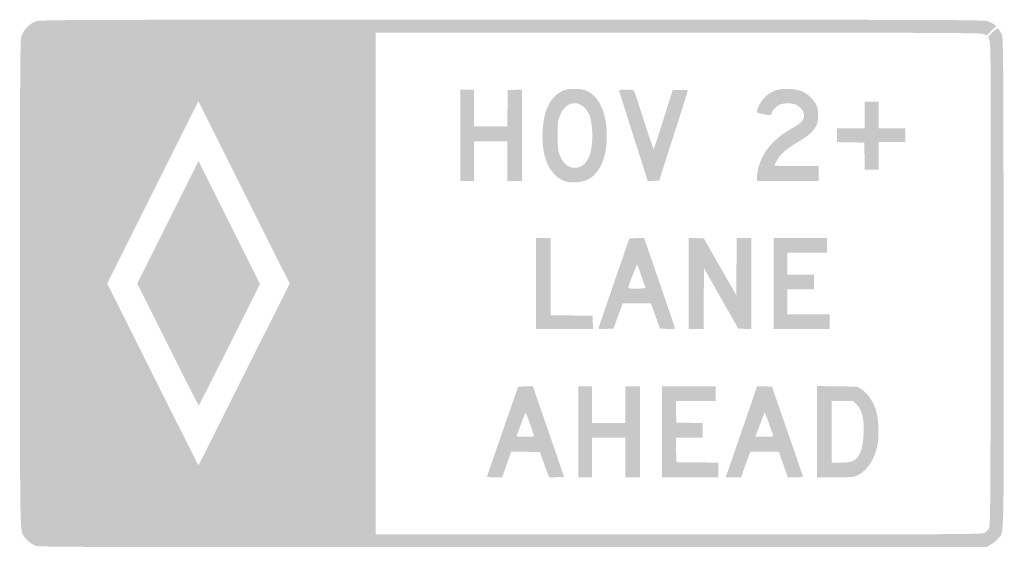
# Model space of a CAD drawing. Header units: inches. Extents: x -33 to 33, y -18 to 17.7.
import ezdxf

# ---------------------------------------------------------------- set-up
doc = ezdxf.new("R2010")
doc.units = ezdxf.units.IN
doc.header["$MEASUREMENT"] = 0

msp = doc.modelspace()

# ---------------------------------------------------------------- hatches: boundary and pattern name
h = msp.add_hatch(color=7)
edge = h.paths.add_edge_path()
edge.add_spline(control_points=[(-31.903, -17.617), (-32.19, -17.515), (-32.517, -17.27), (-32.688, -17.03), (-33.02, -16.563), (-33, -17.652), (-33, -0.003), (-33, 15.075), (-32.992, 16.347), (-32.897, 16.626), (-32.761, 17.026), (-32.321, 17.466), (-31.921, 17.602), (-31.64, 17.698), (-29.352, 17.705), (0, 17.705), (28.21, 17.705), (31.648, 17.695), (31.892, 17.611), (32.043, 17.559), (32.235, 17.462), (32.32, 17.397)], knot_values=[0, 0, 0, 0, 1, 1, 1, 2, 2, 2, 3, 3, 3, 4, 4, 4, 5, 5, 5, 6, 6, 6, 7, 7, 7, 7], degree=3, periodic=0)
edge.add_line((32.32, 17.397), (32.475, 17.277))
edge.add_line((32.475, 17.277), (32.166, 16.967))
edge.add_line((32.166, 16.967), (31.857, 16.658))
edge.add_line((31.857, 16.658), (31.61, 16.746))
edge.add_spline(control_points=[(31.61, 16.746), (31.397, 16.822), (28.519, 16.835), (11.108, 16.837)], knot_values=[0, 0, 0, 0, 1, 1, 1, 1], degree=3, periodic=0)
edge.add_line((11.108, 16.837), (-9.146, 16.84))
edge.add_line((-9.146, 16.84), (-9.146, 0))
edge.add_line((-9.146, 0), (-9.146, -16.84))
edge.add_line((-9.146, -16.84), (11.161, -16.84))
edge.add_spline(control_points=[(11.161, -16.84), (29.827, -16.84), (31.484, -16.832), (31.68, -16.739), (31.797, -16.683), (31.941, -16.551), (31.999, -16.445), (32.097, -16.265), (32.105, -15.191), (32.12, -0.11), (32.134, 14.026), (32.124, 16.065), (32.044, 16.297)], knot_values=[0, 0, 0, 0, 1, 1, 1, 2, 2, 2, 3, 3, 3, 4, 4, 4, 4], degree=3, periodic=0)
edge.add_line((32.044, 16.297), (31.952, 16.562))
edge.add_line((31.952, 16.562), (32.259, 16.869))
edge.add_spline(control_points=[(32.259, 16.869), (32.601, 17.212), (32.607, 17.211), (32.859, 16.716), (32.964, 16.511), (32.97, 15.695), (32.985, 0.094), (33.002, -17.973), (33.031, -16.611), (32.624, -17.105), (32.52, -17.231), (32.305, -17.411), (32.146, -17.504)], knot_values=[0, 0, 0, 0, 1, 1, 1, 2, 2, 2, 3, 3, 3, 4, 4, 4, 4], degree=3, periodic=0)
edge.add_line((32.146, -17.504), (31.857, -17.674))
edge.add_line((31.857, -17.674), (0.093, -17.687))
edge.add_spline(control_points=[(0.093, -17.687), (-26.336, -17.698), (-31.71, -17.686), (-31.903, -17.617)], knot_values=[0, 0, 0, 0, 1, 1, 1, 1], degree=3, periodic=0)
edge = h.paths.add_edge_path(flags=0)
edge.add_line((-17.96, -6.103), (-14.909, 0))
edge.add_line((-14.909, 0), (-17.968, 6.118))
edge.add_line((-17.968, 6.118), (-21.027, 12.236))
edge.add_line((-21.027, 12.236), (-24.086, 6.118))
edge.add_line((-24.086, 6.118), (-27.144, 0.001))
edge.add_line((-27.144, 0.001), (-24.094, -6.102))
edge.add_spline(control_points=[(-24.094, -6.102), (-22.416, -9.459), (-21.036, -12.205), (-21.027, -12.205), (-21.018, -12.205), (-19.638, -9.459), (-17.96, -6.103)], knot_values=[0, 0, 0, 0, 1, 1, 1, 2, 2, 2, 2], degree=3, periodic=0)
for points in [[(-3.461, 9.949), (-3.461, 13.008), (-2.997, 13.008), (-2.534, 13.008), (-2.534, 11.772), (-2.534, 10.537), (-1.423, 10.537), (-0.312, 10.537), (-0.295, 11.757), (-0.278, 12.978), (0.201, 12.996), (0.68, 13.014), (0.68, 9.952), (0.68, 6.89), (0.185, 6.89), (-0.309, 6.89), (-0.309, 8.219), (-0.309, 9.548), (-1.421, 9.548), (-2.534, 9.548), (-2.534, 8.219), (-2.534, 6.89), (-2.997, 6.89), (-3.461, 6.89), (-3.461, 9.949)], [(23.655, 8.544), (23.638, 9.455), (22.726, 9.472), (21.815, 9.489), (21.815, 9.951), (21.815, 10.413), (22.742, 10.413), (23.669, 10.413), (23.669, 11.309), (23.669, 12.205), (24.132, 12.205), (24.596, 12.205), (24.596, 11.309), (24.596, 10.413), (25.492, 10.413), (26.388, 10.413), (26.388, 9.949), (26.388, 9.486), (25.492, 9.486), (24.596, 9.486), (24.596, 8.559), (24.596, 7.632), (24.134, 7.632), (23.672, 7.632), (23.655, 8.544)], [(1.607, 0), (1.607, 3.059), (2.101, 3.059), (2.596, 3.059), (2.596, 0.465), (2.596, -2.13), (4.001, -2.146), (5.407, -2.163), (5.425, -2.611), (5.444, -3.059), (3.525, -3.059), (1.607, -3.059), (1.607, 0)], [(11.865, 0.002), (11.865, 3.064), (12.368, 3.046), (12.871, 3.028), (13.96, 1.124), (15.048, -0.78), (15.064, 1.139), (15.08, 3.059), (15.574, 3.059), (16.067, 3.059), (16.067, -0.003), (16.067, -3.064), (15.625, -3.046), (15.182, -3.028), (14.033, -0.998), (12.885, 1.033), (12.869, -1.013), (12.852, -3.059), (12.359, -3.059), (11.865, -3.059), (11.865, 0.002)], [(17.551, 0), (17.551, 3.059), (19.343, 3.059), (21.135, 3.059), (21.135, 2.565), (21.135, 2.07), (19.806, 2.07), (18.478, 2.07), (18.478, 1.329), (18.478, 0.587), (19.374, 0.587), (20.27, 0.587), (20.27, 0.093), (20.27, -0.402), (19.374, -0.402), (18.478, -0.402), (18.478, -1.236), (18.478, -2.07), (19.899, -2.07), (21.32, -2.07), (21.32, -2.565), (21.32, -3.059), (19.435, -3.059), (17.551, -3.059), (17.551, 0)], [(4.449, -9.949), (4.449, -6.89), (4.913, -6.89), (5.376, -6.89), (5.376, -8.126), (5.376, -9.362), (6.489, -9.362), (7.601, -9.362), (7.601, -8.126), (7.601, -6.89), (8.096, -6.89), (8.59, -6.89), (8.59, -9.949), (8.59, -13.008), (8.096, -13.008), (7.601, -13.008), (7.601, -11.68), (7.601, -10.351), (6.489, -10.351), (5.376, -10.351), (5.376, -11.68), (5.376, -13.008), (4.913, -13.008), (4.449, -13.008), (4.449, -9.949)], [(10.073, -9.949), (10.073, -6.89), (11.865, -6.89), (13.657, -6.89), (13.657, -7.385), (13.657, -7.879), (12.327, -7.879), (10.996, -7.879), (11.013, -8.605), (11.031, -9.331), (11.912, -9.349), (12.792, -9.366), (12.792, -9.858), (12.792, -10.351), (11.894, -10.351), (10.996, -10.351), (11.014, -11.17), (11.031, -11.989), (12.437, -12.005), (13.843, -12.022), (13.843, -12.515), (13.843, -13.008), (11.958, -13.008), (10.073, -13.008), (10.073, -9.949)]]:
    msp.add_hatch(color=7).paths.add_polyline_path(points)
h = msp.add_hatch(color=7)
edge = h.paths.add_edge_path()
edge.add_spline(control_points=[(3.595, 6.855), (2.536, 7.2), (1.962, 8.468), (2.059, 10.246), (2.121, 11.381), (2.413, 12.165), (2.951, 12.639), (3.333, 12.975), (3.723, 13.091), (4.354, 13.058), (4.762, 13.037), (4.918, 12.999), (5.142, 12.868), (5.932, 12.405), (6.365, 11.357), (6.365, 9.91), (6.365, 8.458), (5.893, 7.369), (5.092, 6.977), (4.676, 6.774), (4.011, 6.719), (3.595, 6.855)], knot_values=[0, 0, 0, 0, 1, 1, 1, 2, 2, 2, 3, 3, 3, 4, 4, 4, 5, 5, 5, 6, 6, 6, 7, 7, 7, 7], degree=3, periodic=0)
edge = h.paths.add_edge_path(flags=0)
edge.add_spline(control_points=[(4.598, 7.842), (4.846, 7.945), (5.092, 8.253), (5.223, 8.623), (5.463, 9.305), (5.445, 10.736), (5.188, 11.334), (4.849, 12.121), (4.082, 12.345), (3.551, 11.812), (3.444, 11.705), (3.291, 11.451), (3.21, 11.247), (3.079, 10.914), (3.064, 10.781), (3.066, 9.949), (3.067, 9.266), (3.094, 8.944), (3.167, 8.724), (3.429, 7.936), (3.992, 7.589), (4.598, 7.842)], knot_values=[0, 0, 0, 0, 1, 1, 1, 2, 2, 2, 3, 3, 3, 4, 4, 4, 5, 5, 5, 6, 6, 6, 7, 7, 7, 7], degree=3, periodic=0)
h = msp.add_hatch(color=7)
edge = h.paths.add_edge_path()
edge.add_spline(control_points=[(8.163, 9.863), (7.645, 11.499), (7.206, 12.875), (7.188, 12.922), (7.162, 12.992), (7.254, 13.008), (7.654, 13.008), (8.068, 13.008), (8.162, 12.99), (8.206, 12.9), (8.236, 12.841), (8.533, 11.937), (8.868, 10.892), (9.203, 9.848), (9.492, 9.008), (9.511, 9.027), (9.531, 9.046), (9.825, 9.943), (10.167, 11.02)], knot_values=[0, 0, 0, 0, 1, 1, 1, 2, 2, 2, 3, 3, 3, 4, 4, 4, 5, 5, 5, 6, 6, 6, 6], degree=3, periodic=0)
edge.add_line((10.167, 11.02), (10.787, 12.978))
edge.add_line((10.787, 12.978), (11.295, 12.995))
edge.add_spline(control_points=[(11.295, 12.995), (11.575, 13.005), (11.803, 12.991), (11.803, 12.964), (11.803, 12.937), (11.372, 11.57), (10.846, 9.926), (10.319, 8.283), (9.888, 6.927), (9.888, 6.914), (9.888, 6.901), (9.712, 6.89), (9.497, 6.89)], knot_values=[0, 0, 0, 0, 1, 1, 1, 2, 2, 2, 3, 3, 3, 4, 4, 4, 4], degree=3, periodic=0)
edge.add_line((9.497, 6.89), (9.106, 6.89))
edge.add_line((9.106, 6.89), (8.163, 9.863))
h = msp.add_hatch(color=7)
edge = h.paths.add_edge_path()
edge.add_spline(control_points=[(16.438, 7.156), (16.438, 7.538), (16.589, 8.06), (16.847, 8.574), (17.169, 9.214), (17.881, 9.903), (18.685, 10.351), (19.406, 10.753), (19.59, 10.942), (19.59, 11.281), (19.59, 11.579), (19.318, 11.916), (18.99, 12.024), (18.683, 12.125), (18.158, 12.111), (17.936, 11.996), (17.724, 11.887), (17.427, 11.557), (17.427, 11.431), (17.427, 11.288), (17.31, 11.264), (16.976, 11.34), (16.466, 11.455), (16.438, 11.467), (16.438, 11.564), (16.438, 11.777), (16.772, 12.34), (17.035, 12.572), (17.473, 12.957), (17.892, 13.087), (18.601, 13.057), (19.268, 13.028), (19.659, 12.873), (20.051, 12.482), (20.419, 12.113), (20.545, 11.807), (20.545, 11.278), (20.545, 10.501), (20.244, 10.115), (19.131, 9.459), (18.407, 9.033), (18.034, 8.706), (17.791, 8.282), (17.694, 8.112), (17.613, 7.951), (17.613, 7.926), (17.613, 7.9), (18.28, 7.879), (19.096, 7.879)], knot_values=[0, 0, 0, 0, 1, 1, 1, 2, 2, 2, 3, 3, 3, 4, 4, 4, 5, 5, 5, 6, 6, 6, 7, 7, 7, 8, 8, 8, 9, 9, 9, 10, 10, 10, 11, 11, 11, 12, 12, 12, 13, 13, 13, 14, 14, 14, 15, 15, 15, 16, 16, 16, 16], degree=3, periodic=0)
edge.add_line((19.096, 7.879), (20.579, 7.879))
edge.add_line((20.579, 7.879), (20.579, 7.385))
edge.add_line((20.579, 7.385), (20.579, 6.89))
edge.add_line((20.579, 6.89), (18.508, 6.89))
edge.add_line((18.508, 6.89), (16.438, 6.89))
edge.add_line((16.438, 6.89), (16.438, 7.156))
h = msp.add_hatch(color=7)
edge = h.paths.add_edge_path()
edge.add_line((-23.089, -4.094), (-25.136, 0))
edge.add_line((-25.136, 0), (-23.081, 4.11))
edge.add_line((-23.081, 4.11), (-21.027, 8.219))
edge.add_line((-21.027, 8.219), (-18.964, 4.094))
edge.add_line((-18.964, 4.094), (-16.902, -0.031))
edge.add_line((-16.902, -0.031), (-18.941, -4.109))
edge.add_spline(control_points=[(-18.941, -4.109), (-20.062, -6.353), (-20.994, -8.188), (-21.011, -8.188), (-21.028, -8.188), (-21.964, -6.346), (-23.089, -4.094)], knot_values=[0, 0, 0, 0, 1, 1, 1, 2, 2, 2, 2], degree=3, periodic=0)
h = msp.add_hatch(color=7)
edge = h.paths.add_edge_path()
edge.add_spline(control_points=[(5.832, -2.923), (5.853, -2.845), (6.322, -1.474), (6.875, 0.124)], knot_values=[0, 0, 0, 0, 1, 1, 1, 1], degree=3, periodic=0)
edge.add_line((6.875, 0.124), (7.88, 3.028))
edge.add_line((7.88, 3.028), (8.374, 3.045))
edge.add_line((8.374, 3.045), (8.868, 3.062))
edge.add_line((8.868, 3.062), (9.905, 0.048))
edge.add_spline(control_points=[(9.905, 0.048), (10.475, -1.61), (10.94, -2.988), (10.94, -3.015), (10.939, -3.042), (10.712, -3.056), (10.435, -3.046)], knot_values=[0, 0, 0, 0, 1, 1, 1, 2, 2, 2, 2], degree=3, periodic=0)
edge.add_line((10.435, -3.046), (9.932, -3.028))
edge.add_line((9.932, -3.028), (9.723, -2.441))
edge.add_spline(control_points=[(9.723, -2.441), (9.609, -2.118), (9.471, -1.736), (9.418, -1.591)], knot_values=[0, 0, 0, 0, 1, 1, 1, 1], degree=3, periodic=0)
edge.add_line((9.418, -1.591), (9.321, -1.329))
edge.add_line((9.321, -1.329), (8.375, -1.329))
edge.add_line((8.375, -1.329), (7.428, -1.329))
edge.add_line((7.428, -1.329), (7.257, -1.808))
edge.add_spline(control_points=[(7.257, -1.808), (7.163, -2.071), (7.026, -2.453), (6.951, -2.657)], knot_values=[0, 0, 0, 0, 1, 1, 1, 1], degree=3, periodic=0)
edge.add_line((6.951, -2.657), (6.817, -3.028))
edge.add_line((6.817, -3.028), (6.305, -3.046))
edge.add_spline(control_points=[(6.305, -3.046), (5.799, -3.064), (5.795, -3.063), (5.832, -2.923)], knot_values=[0, 0, 0, 0, 1, 1, 1, 1], degree=3, periodic=0)
edge = h.paths.add_edge_path(flags=0)
edge.add_spline(control_points=[(8.961, -0.303), (8.961, -0.272), (8.535, 0.955), (8.421, 1.251), (8.392, 1.328), (8.025, 0.437), (7.818, -0.213), (7.78, -0.335), (7.802, -0.34), (8.369, -0.34), (8.695, -0.34), (8.961, -0.323), (8.961, -0.303)], knot_values=[0, 0, 0, 0, 1, 1, 1, 2, 2, 2, 3, 3, 3, 4, 4, 4, 4], degree=3, periodic=0)
h = msp.add_hatch(color=7)
edge = h.paths.add_edge_path()
edge.add_spline(control_points=[(-1.667, -12.962), (-1.665, -12.937), (-1.197, -11.567), (-0.625, -9.919)], knot_values=[0, 0, 0, 0, 1, 1, 1, 1], degree=3, periodic=0)
edge.add_line((-0.625, -9.919), (0.415, -6.921))
edge.add_line((0.415, -6.921), (0.908, -6.904))
edge.add_line((0.908, -6.904), (1.401, -6.886))
edge.add_line((1.401, -6.886), (2.452, -9.932))
edge.add_line((2.452, -9.932), (3.502, -12.978))
edge.add_line((3.502, -12.978), (3.01, -12.996))
edge.add_spline(control_points=[(3.01, -12.996), (2.74, -13.006), (2.507, -13.002), (2.492, -12.988), (2.478, -12.973), (2.334, -12.59), (2.172, -12.135)], knot_values=[0, 0, 0, 0, 1, 1, 1, 2, 2, 2, 2], degree=3, periodic=0)
edge.add_line((2.172, -12.135), (1.877, -11.309))
edge.add_line((1.877, -11.309), (0.915, -11.292))
edge.add_line((0.915, -11.292), (-0.046, -11.275))
edge.add_line((-0.046, -11.275), (-0.348, -12.142))
edge.add_line((-0.348, -12.142), (-0.649, -13.008))
edge.add_line((-0.649, -13.008), (-1.159, -13.008))
edge.add_spline(control_points=[(-1.159, -13.008), (-1.439, -13.008), (-1.668, -12.988), (-1.667, -12.962)], knot_values=[0, 0, 0, 0, 1, 1, 1, 1], degree=3, periodic=0)
edge = h.paths.add_edge_path(flags=0)
edge.add_spline(control_points=[(1.484, -10.243), (1.486, -10.147), (0.957, -8.683), (0.921, -8.683), (0.899, -8.683), (0.763, -9.009), (0.618, -9.409), (0.473, -9.808), (0.341, -10.17), (0.325, -10.212), (0.303, -10.271), (0.44, -10.289), (0.889, -10.289), (1.216, -10.289), (1.484, -10.268), (1.484, -10.243)], knot_values=[0, 0, 0, 0, 1, 1, 1, 2, 2, 2, 3, 3, 3, 4, 4, 4, 5, 5, 5, 5], degree=3, periodic=0)
h = msp.add_hatch(color=7)
edge = h.paths.add_edge_path()
edge.add_spline(control_points=[(14.87, -11.479), (16.201, -7.623), (16.438, -6.931), (16.438, -6.909), (16.438, -6.896), (16.665, -6.894), (16.942, -6.903)], knot_values=[0, 0, 0, 0, 1, 1, 1, 2, 2, 2, 2], degree=3, periodic=0)
edge.add_line((16.942, -6.903), (17.445, -6.921))
edge.add_line((17.445, -6.921), (18.484, -9.919))
edge.add_spline(control_points=[(18.484, -9.919), (19.055, -11.567), (19.523, -12.937), (19.525, -12.962), (19.527, -12.988), (19.298, -13.008), (19.017, -13.008)], knot_values=[0, 0, 0, 0, 1, 1, 1, 2, 2, 2, 2], degree=3, periodic=0)
edge.add_line((19.017, -13.008), (18.506, -13.008))
edge.add_line((18.506, -13.008), (18.206, -12.143))
edge.add_line((18.206, -12.143), (17.906, -11.278))
edge.add_line((17.906, -11.278), (16.953, -11.278))
edge.add_line((16.953, -11.278), (15.999, -11.278))
edge.add_line((15.999, -11.278), (15.92, -11.479))
edge.add_spline(control_points=[(15.92, -11.479), (15.876, -11.589), (15.735, -11.979), (15.607, -12.344)], knot_values=[0, 0, 0, 0, 1, 1, 1, 1], degree=3, periodic=0)
edge.add_line((15.607, -12.344), (15.374, -13.008))
edge.add_line((15.374, -13.008), (14.858, -13.008))
edge.add_line((14.858, -13.008), (14.342, -13.008))
edge.add_line((14.342, -13.008), (14.87, -11.479))
edge = h.paths.add_edge_path(flags=0)
edge.add_spline(control_points=[(17.522, -10.181), (17.499, -10.122), (17.366, -9.747), (17.226, -9.348), (17.086, -8.949), (16.964, -8.631), (16.954, -8.641), (16.944, -8.651), (16.799, -9.026), (16.633, -9.474)], knot_values=[0, 0, 0, 0, 1, 1, 1, 2, 2, 2, 3, 3, 3, 3], degree=3, periodic=0)
edge.add_line((16.633, -9.474), (16.33, -10.289))
edge.add_line((16.33, -10.289), (16.947, -10.289))
edge.add_spline(control_points=[(16.947, -10.289), (17.509, -10.289), (17.56, -10.28), (17.522, -10.181)], knot_values=[0, 0, 0, 0, 1, 1, 1, 1], degree=3, periodic=0)
h = msp.add_hatch(color=7)
edge = h.paths.add_edge_path()
edge.add_line((20.455, -9.945), (20.455, -6.882))
edge.add_line((20.455, -6.882), (21.804, -6.902))
edge.add_line((21.804, -6.902), (23.153, -6.921))
edge.add_line((23.153, -6.921), (23.457, -7.108))
edge.add_spline(control_points=[(23.457, -7.108), (23.834, -7.339), (24.231, -7.91), (24.417, -8.485), (24.604, -9.063), (24.65, -10.288), (24.509, -10.921), (24.303, -11.846), (23.81, -12.58), (23.205, -12.863), (22.914, -12.999), (22.825, -13.007), (21.676, -13.008)], knot_values=[0, 0, 0, 0, 1, 1, 1, 2, 2, 2, 3, 3, 3, 4, 4, 4, 4], degree=3, periodic=0)
edge.add_line((21.676, -13.008), (20.455, -13.008))
edge.add_line((20.455, -13.008), (20.455, -9.945))
edge = h.paths.add_edge_path(flags=0)
edge.add_spline(control_points=[(22.828, -11.934), (23.315, -11.73), (23.552, -11.142), (23.592, -10.031), (23.629, -9.042), (23.491, -8.49), (23.114, -8.113)], knot_values=[0, 0, 0, 0, 1, 1, 1, 2, 2, 2, 2], degree=3, periodic=0)
edge.add_line((23.114, -8.113), (22.88, -7.879))
edge.add_line((22.88, -7.879), (22.162, -7.879))
edge.add_line((22.162, -7.879), (21.444, -7.879))
edge.add_line((21.444, -7.879), (21.444, -9.949))
edge.add_line((21.444, -9.949), (21.444, -12.02))
edge.add_line((21.444, -12.02), (22.033, -12.02))
edge.add_spline(control_points=[(22.033, -12.02), (22.397, -12.02), (22.701, -11.987), (22.828, -11.934)], knot_values=[0, 0, 0, 0, 1, 1, 1, 1], degree=3, periodic=0)

doc.saveas('drawing.dxf')
